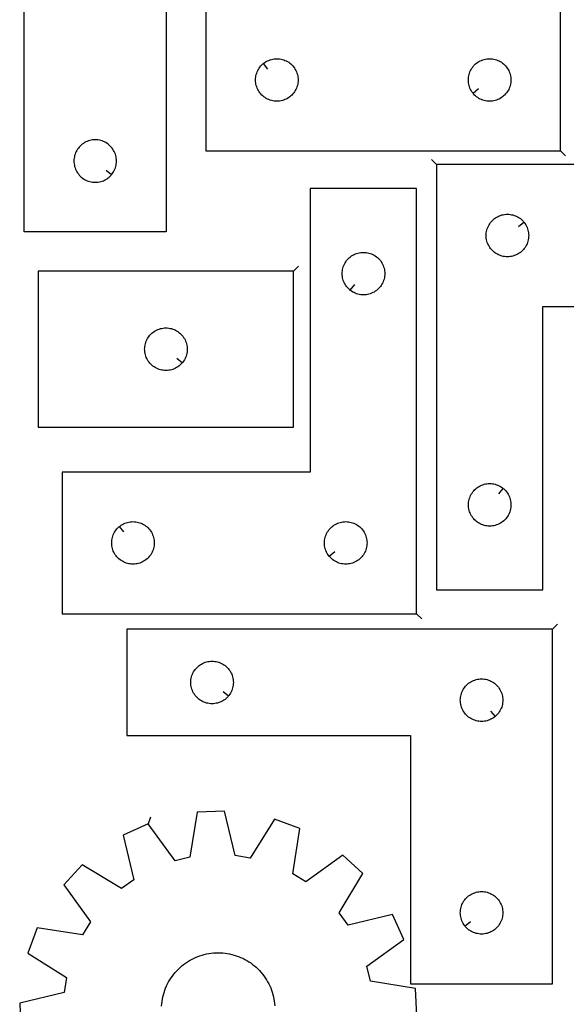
# Model space of a CAD drawing. Header units: millimetres. Extents: x 7 to 1243, y 7 to 1778.
# Tile 7 of 16: x 8 to 239, y 965 to 1382. Entities that reach past the tile are written whole.
import ezdxf

# ---------------------------------------------------------------- set-up
doc = ezdxf.new("R2010")
doc.units = ezdxf.units.MM
doc.layers.add('CUT', color=7, linetype='CONTINUOUS', true_color=0x000000)
doc.layers.add('LEADIN', color=1, linetype='CONTINUOUS', true_color=0xff0000)

msp = doc.modelspace()

# ---------------------------------------------------------------- linework, layer by layer
at = {"layer": 'CUT'}
for points in [[(237.053133, 1326.638086), (237.053133, 1506.638086), (192.053133, 1506.638086), (192.053133, 1386.638086), (87.053133, 1386.638086), (87.053133, 1326.638086)], [(10.222738, 1442.325292), (190.222738, 1442.325292), (190.222738, 1397.325292), (70.222738, 1397.325292), (70.222738, 1292.325292), (10.222738, 1292.325292)], [(111.346651, 1363.591455), (111.57428, 1363.778266), (112.053001, 1364.121313), (112.553133, 1364.432315), (113.072535, 1364.709941), (113.608982, 1364.953002), (114.160178, 1365.160457), (114.723762, 1365.331418), (115.29732, 1365.465154), (115.878398, 1365.56109), (116.464505, 1365.618816), (117.053133, 1365.638086), (117.641761, 1365.618816), (118.227869, 1365.56109), (118.808946, 1365.465154), (119.382505, 1365.331418), (119.946089, 1365.160457), (120.497284, 1364.953002), (121.033732, 1364.709941), (121.553133, 1364.432315), (122.053265, 1364.121313), (122.531986, 1363.778266), (122.987246, 1363.404644), (123.417094, 1363.002047), (123.819692, 1362.572198), (124.193313, 1362.116939), (124.53636, 1361.638218), (124.847362, 1361.138086), (125.124988, 1360.618684), (125.368049, 1360.082237), (125.575504, 1359.531041), (125.746466, 1358.967457), (125.880201, 1358.393899), (125.976137, 1357.812822), (126.033864, 1357.226714), (126.053133, 1356.638086), (126.033864, 1356.049458), (125.976137, 1355.46335), (125.880201, 1354.882273), (125.746466, 1354.308715), (125.575504, 1353.745131), (125.368049, 1353.193935), (125.124988, 1352.657488), (124.847362, 1352.138086), (124.53636, 1351.637954), (124.193313, 1351.159233), (123.819692, 1350.703974), (123.417094, 1350.274125), (122.987246, 1349.871528), (122.531986, 1349.497906), (122.053265, 1349.15486), (121.553133, 1348.843857), (121.033732, 1348.566231), (120.497284, 1348.32317), (119.946089, 1348.115715), (119.382505, 1347.944754), (118.808946, 1347.811018), (118.227869, 1347.715082), (117.641761, 1347.657356), (117.053133, 1347.638086), (116.464505, 1347.657356), (115.878398, 1347.715082), (115.29732, 1347.811018), (114.723762, 1347.944754), (114.160178, 1348.115715), (113.608982, 1348.32317), (113.072535, 1348.566231), (112.553133, 1348.843857), (112.053001, 1349.15486), (111.57428, 1349.497906), (111.119021, 1349.871528), (110.689172, 1350.274125), (110.286575, 1350.703974), (109.912953, 1351.159233), (109.569907, 1351.637954), (109.258905, 1352.138086), (108.981279, 1352.657488), (108.738218, 1353.193935), (108.530762, 1353.745131), (108.359801, 1354.308715), (108.226066, 1354.882273), (108.13013, 1355.46335), (108.072403, 1356.049458), (108.053133, 1356.638086), (108.072403, 1357.226714), (108.13013, 1357.812822), (108.226066, 1358.393899), (108.359801, 1358.967457), (108.530762, 1359.531041), (108.738218, 1360.082237), (108.981279, 1360.618684), (109.258905, 1361.138086), (109.569907, 1361.638218), (109.912953, 1362.116939), (110.286575, 1362.572198), (110.689172, 1363.002047), (111.119021, 1363.404644)], [(200.099764, 1350.931603), (199.912953, 1351.159233), (199.569907, 1351.637954), (199.258905, 1352.138086), (198.981279, 1352.657488), (198.738218, 1353.193935), (198.530762, 1353.745131), (198.359801, 1354.308715), (198.226066, 1354.882273), (198.13013, 1355.46335), (198.072403, 1356.049458), (198.053133, 1356.638086), (198.072403, 1357.226714), (198.13013, 1357.812822), (198.226066, 1358.393899), (198.359801, 1358.967457), (198.530762, 1359.531041), (198.738218, 1360.082237), (198.981279, 1360.618684), (199.258905, 1361.138086), (199.569907, 1361.638218), (199.912953, 1362.116939), (200.286575, 1362.572198), (200.689172, 1363.002047), (201.119021, 1363.404644), (201.57428, 1363.778266), (202.053001, 1364.121313), (202.553133, 1364.432315), (203.072535, 1364.709941), (203.608982, 1364.953002), (204.160178, 1365.160457), (204.723762, 1365.331418), (205.29732, 1365.465154), (205.878398, 1365.56109), (206.464505, 1365.618816), (207.053133, 1365.638086), (207.641761, 1365.618816), (208.227869, 1365.56109), (208.808946, 1365.465154), (209.382505, 1365.331418), (209.946089, 1365.160457), (210.497284, 1364.953002), (211.033732, 1364.709941), (211.553133, 1364.432315), (212.053265, 1364.121313), (212.531986, 1363.778266), (212.987246, 1363.404644), (213.417094, 1363.002047), (213.819692, 1362.572198), (214.193313, 1362.116939), (214.53636, 1361.638218), (214.847362, 1361.138086), (215.124988, 1360.618684), (215.368049, 1360.082237), (215.575504, 1359.531041), (215.746466, 1358.967457), (215.880201, 1358.393899), (215.976137, 1357.812822), (216.033864, 1357.226714), (216.053133, 1356.638086), (216.033864, 1356.049458), (215.976137, 1355.46335), (215.880201, 1354.882273), (215.746466, 1354.308715), (215.575504, 1353.745131), (215.368049, 1353.193935), (215.124988, 1352.657488), (214.847362, 1352.138086), (214.53636, 1351.637954), (214.193313, 1351.159233), (213.819692, 1350.703974), (213.417094, 1350.274125), (212.987246, 1349.871528), (212.531986, 1349.497906), (212.053265, 1349.15486), (211.553133, 1348.843857), (211.033732, 1348.566231), (210.497284, 1348.32317), (209.946089, 1348.115715), (209.382505, 1347.944754), (208.808946, 1347.811018), (208.227869, 1347.715082), (207.641761, 1347.657356), (207.053133, 1347.638086), (206.464505, 1347.657356), (205.878398, 1347.715082), (205.29732, 1347.811018), (204.723762, 1347.944754), (204.160178, 1348.115715), (203.608982, 1348.32317), (203.072535, 1348.566231), (202.553133, 1348.843857), (202.053001, 1349.15486), (201.57428, 1349.497906), (201.119021, 1349.871528), (200.689172, 1350.274125), (200.286575, 1350.703974)], [(47.176107, 1316.618809), (47.362918, 1316.846439), (47.705964, 1317.325159), (48.016967, 1317.825292), (48.294593, 1318.344693), (48.537654, 1318.881141), (48.745109, 1319.432336), (48.91607, 1319.99592), (49.049805, 1320.569479), (49.145742, 1321.150556), (49.203468, 1321.736663), (49.222738, 1322.325292), (49.203468, 1322.91392), (49.145742, 1323.500027), (49.049805, 1324.081104), (48.91607, 1324.654663), (48.745109, 1325.218247), (48.537654, 1325.769442), (48.294593, 1326.30589), (48.016967, 1326.825292), (47.705964, 1327.325424), (47.362918, 1327.804144), (46.989296, 1328.259404), (46.586699, 1328.689253), (46.15685, 1329.09185), (45.701591, 1329.465472), (45.22287, 1329.808518), (44.722738, 1330.11952), (44.203336, 1330.397146), (43.666889, 1330.640207), (43.115693, 1330.847663), (42.552109, 1331.018624), (41.978551, 1331.152359), (41.397474, 1331.248295), (40.811366, 1331.306022), (40.222738, 1331.325292), (39.63411, 1331.306022), (39.048002, 1331.248295), (38.466925, 1331.152359), (37.893367, 1331.018624), (37.329783, 1330.847663), (36.778587, 1330.640207), (36.24214, 1330.397146), (35.722738, 1330.11952), (35.222606, 1329.808518), (34.743885, 1329.465472), (34.288626, 1329.09185), (33.858777, 1328.689253), (33.45618, 1328.259404), (33.082558, 1327.804144), (32.739511, 1327.325424), (32.428509, 1326.825292), (32.150883, 1326.30589), (31.907822, 1325.769442), (31.700367, 1325.218247), (31.529405, 1324.654663), (31.39567, 1324.081104), (31.299734, 1323.500027), (31.242008, 1322.91392), (31.222738, 1322.325292), (31.242008, 1321.736663), (31.299734, 1321.150556), (31.39567, 1320.569479), (31.529405, 1319.99592), (31.700367, 1319.432336), (31.907822, 1318.881141), (32.150883, 1318.344693), (32.428509, 1317.825292), (32.739511, 1317.325159), (33.082558, 1316.846439), (33.45618, 1316.391179), (33.858777, 1315.96133), (34.288626, 1315.558733), (34.743885, 1315.185111), (35.222606, 1314.842065), (35.722738, 1314.531063), (36.24214, 1314.253437), (36.778587, 1314.010376), (37.329783, 1313.80292), (37.893367, 1313.631959), (38.466925, 1313.498224), (39.048002, 1313.402288), (39.63411, 1313.344561), (40.222738, 1313.325292), (40.811366, 1313.344561), (41.397474, 1313.402288), (41.978551, 1313.498224), (42.552109, 1313.631959), (43.115693, 1313.80292), (43.666889, 1314.010376), (44.203336, 1314.253437), (44.722738, 1314.531063), (45.22287, 1314.842065), (45.701591, 1315.185111), (46.15685, 1315.558733), (46.586699, 1315.96133), (46.989296, 1316.391179)], [(184.587605, 1320.792637), (184.587605, 1140.792637), (229.587605, 1140.792637), (229.587605, 1260.792637), (334.587605, 1260.792637), (334.587605, 1320.792637)], [(176.195834, 1130.67959), (176.195834, 1310.67959), (131.195834, 1310.67959), (131.195834, 1190.67959), (26.195834, 1190.67959), (26.195834, 1130.67959)], [(221.540974, 1296.49912), (221.727785, 1296.27149), (222.070831, 1295.79277), (222.381834, 1295.292637), (222.65946, 1294.773236), (222.902521, 1294.236788), (223.109976, 1293.685593), (223.280937, 1293.122009), (223.414673, 1292.54845), (223.510609, 1291.967373), (223.568335, 1291.381266), (223.587605, 1290.792637), (223.568335, 1290.204009), (223.510609, 1289.617902), (223.414673, 1289.036825), (223.280937, 1288.463266), (223.109976, 1287.899682), (222.902521, 1287.348487), (222.65946, 1286.812039), (222.381834, 1286.292637), (222.070831, 1285.792505), (221.727785, 1285.313785), (221.354163, 1284.858525), (220.951566, 1284.428676), (220.521717, 1284.026079), (220.066458, 1283.652457), (219.587737, 1283.309411), (219.087605, 1282.998409), (218.568203, 1282.720783), (218.031756, 1282.477722), (217.48056, 1282.270266), (216.916976, 1282.099305), (216.343418, 1281.96557), (215.762341, 1281.869634), (215.176233, 1281.811907), (214.587605, 1281.792637), (213.998977, 1281.811907), (213.412869, 1281.869634), (212.831792, 1281.96557), (212.258234, 1282.099305), (211.69465, 1282.270266), (211.143454, 1282.477722), (210.607007, 1282.720783), (210.087605, 1282.998409), (209.587473, 1283.309411), (209.108752, 1283.652457), (208.653493, 1284.026079), (208.223644, 1284.428676), (207.821047, 1284.858525), (207.447425, 1285.313785), (207.104378, 1285.792505), (206.793376, 1286.292637), (206.51575, 1286.812039), (206.272689, 1287.348487), (206.065234, 1287.899682), (205.894273, 1288.463266), (205.760537, 1289.036825), (205.664601, 1289.617902), (205.606875, 1290.204009), (205.587605, 1290.792637), (205.606875, 1291.381266), (205.664601, 1291.967373), (205.760537, 1292.54845), (205.894273, 1293.122009), (206.065234, 1293.685593), (206.272689, 1294.236788), (206.51575, 1294.773236), (206.793376, 1295.292637), (207.104378, 1295.79277), (207.447425, 1296.27149), (207.821047, 1296.72675), (208.223644, 1297.156598), (208.653493, 1297.559196), (209.108752, 1297.932818), (209.587473, 1298.275864), (210.087605, 1298.586866), (210.607007, 1298.864492), (211.143454, 1299.107553), (211.69465, 1299.315009), (212.258234, 1299.48597), (212.831792, 1299.619705), (213.412869, 1299.715641), (213.998977, 1299.773368), (214.587605, 1299.792637), (215.176233, 1299.773368), (215.762341, 1299.715641), (216.343418, 1299.619705), (216.916976, 1299.48597), (217.48056, 1299.315009), (218.031756, 1299.107553), (218.568203, 1298.864492), (219.087605, 1298.586866), (219.587737, 1298.275864), (220.066458, 1297.932818), (220.521717, 1297.559196), (220.951566, 1297.156598), (221.354163, 1296.72675)], [(147.989351, 1267.726221), (147.761721, 1267.913032), (147.331872, 1268.315629), (146.929275, 1268.745478), (146.555653, 1269.200737), (146.212607, 1269.679458), (145.901605, 1270.17959), (145.623979, 1270.698992), (145.380918, 1271.235439), (145.173462, 1271.786635), (145.002501, 1272.350219), (144.868766, 1272.923777), (144.77283, 1273.504854), (144.715103, 1274.090962), (144.695834, 1274.67959), (144.715103, 1275.268218), (144.77283, 1275.854326), (144.868766, 1276.435403), (145.002501, 1277.008961), (145.173462, 1277.572545), (145.380918, 1278.123741), (145.623979, 1278.660188), (145.901605, 1279.17959), (146.212607, 1279.679722), (146.555653, 1280.158443), (146.929275, 1280.613702), (147.331872, 1281.043551), (147.761721, 1281.446148), (148.216981, 1281.81977), (148.695701, 1282.162816), (149.195834, 1282.473819), (149.715235, 1282.751445), (150.251683, 1282.994506), (150.802878, 1283.201961), (151.366462, 1283.372922), (151.940021, 1283.506657), (152.521098, 1283.602594), (153.107205, 1283.66032), (153.695834, 1283.67959), (154.284462, 1283.66032), (154.870569, 1283.602594), (155.451646, 1283.506657), (156.025205, 1283.372922), (156.588789, 1283.201961), (157.139984, 1282.994506), (157.676432, 1282.751445), (158.195834, 1282.473819), (158.695966, 1282.162816), (159.174686, 1281.81977), (159.629946, 1281.446148), (160.059795, 1281.043551), (160.462392, 1280.613702), (160.836014, 1280.158443), (161.17906, 1279.679722), (161.490062, 1279.17959), (161.767688, 1278.660188), (162.010749, 1278.123741), (162.218205, 1277.572545), (162.389166, 1277.008961), (162.522901, 1276.435403), (162.618837, 1275.854326), (162.676564, 1275.268218), (162.695834, 1274.67959), (162.676564, 1274.090962), (162.618837, 1273.504854), (162.522901, 1272.923777), (162.389166, 1272.350219), (162.218205, 1271.786635), (162.010749, 1271.235439), (161.767688, 1270.698992), (161.490062, 1270.17959), (161.17906, 1269.679458), (160.836014, 1269.200737), (160.462392, 1268.745478), (160.059795, 1268.315629), (159.629946, 1267.913032), (159.174686, 1267.53941), (158.695966, 1267.196363), (158.195834, 1266.885361), (157.676432, 1266.607735), (157.139984, 1266.364674), (156.588789, 1266.157219), (156.025205, 1265.986257), (155.451646, 1265.852522), (154.870569, 1265.756586), (154.284462, 1265.69886), (153.695834, 1265.67959), (153.107205, 1265.69886), (152.521098, 1265.756586), (151.940021, 1265.852522), (151.366462, 1265.986257), (150.802878, 1266.157219), (150.251683, 1266.364674), (149.715235, 1266.607735), (149.195834, 1266.885361), (148.695701, 1267.196363), (148.216981, 1267.53941)], [(124.131078, 1275.676029), (16.131078, 1275.676029), (16.131078, 1209.676029), (124.131078, 1209.676029)], [(77.084447, 1236.969547), (76.897636, 1236.741917), (76.495039, 1236.312068), (76.06519, 1235.909471), (75.60993, 1235.535849), (75.13121, 1235.192803), (74.631078, 1234.881801), (74.111676, 1234.604175), (73.575228, 1234.361114), (73.024033, 1234.153658), (72.460449, 1233.982697), (71.88689, 1233.848962), (71.305813, 1233.753026), (70.719706, 1233.695299), (70.131078, 1233.676029), (69.542449, 1233.695299), (68.956342, 1233.753026), (68.375265, 1233.848962), (67.801706, 1233.982697), (67.238122, 1234.153658), (66.686927, 1234.361114), (66.150479, 1234.604175), (65.631078, 1234.881801), (65.130945, 1235.192803), (64.652225, 1235.535849), (64.196965, 1235.909471), (63.767117, 1236.312068), (63.364519, 1236.741917), (62.990898, 1237.197176), (62.647851, 1237.675897), (62.336849, 1238.176029), (62.059223, 1238.695431), (61.816162, 1239.231878), (61.608706, 1239.783074), (61.437745, 1240.346658), (61.30401, 1240.920216), (61.208074, 1241.501294), (61.150347, 1242.087401), (61.131078, 1242.676029), (61.150347, 1243.264658), (61.208074, 1243.850765), (61.30401, 1244.431842), (61.437745, 1245.005401), (61.608706, 1245.568985), (61.816162, 1246.12018), (62.059223, 1246.656628), (62.336849, 1247.176029), (62.647851, 1247.676161), (62.990898, 1248.154882), (63.364519, 1248.610142), (63.767117, 1249.03999), (64.196965, 1249.442588), (64.652225, 1249.816209), (65.130945, 1250.159256), (65.631078, 1250.470258), (66.150479, 1250.747884), (66.686927, 1250.990945), (67.238122, 1251.198401), (67.801706, 1251.369362), (68.375265, 1251.503097), (68.956342, 1251.599033), (69.542449, 1251.65676), (70.131078, 1251.676029), (70.719706, 1251.65676), (71.305813, 1251.599033), (71.88689, 1251.503097), (72.460449, 1251.369362), (73.024033, 1251.198401), (73.575228, 1250.990945), (74.111676, 1250.747884), (74.631078, 1250.470258), (75.13121, 1250.159256), (75.60993, 1249.816209), (76.06519, 1249.442588), (76.495039, 1249.03999), (76.897636, 1248.610142), (77.271258, 1248.154882), (77.614304, 1247.676161), (77.925306, 1247.176029), (78.202932, 1246.656628), (78.445993, 1246.12018), (78.653449, 1245.568985), (78.82441, 1245.005401), (78.958145, 1244.431842), (79.054081, 1243.850765), (79.111808, 1243.264658), (79.131078, 1242.676029), (79.111808, 1242.087401), (79.054081, 1241.501294), (78.958145, 1240.920216), (78.82441, 1240.346658), (78.653449, 1239.783074), (78.445993, 1239.231878), (78.202932, 1238.695431), (77.925306, 1238.176029), (77.614304, 1237.675897), (77.271258, 1237.197176)], [(212.794088, 1183.746007), (213.021717, 1183.559196), (213.451566, 1183.156598), (213.854163, 1182.72675), (214.227785, 1182.27149), (214.570831, 1181.79277), (214.881834, 1181.292637), (215.15946, 1180.773236), (215.402521, 1180.236788), (215.609976, 1179.685593), (215.780937, 1179.122009), (215.914673, 1178.54845), (216.010609, 1177.967373), (216.068335, 1177.381266), (216.087605, 1176.792637), (216.068335, 1176.204009), (216.010609, 1175.617902), (215.914673, 1175.036825), (215.780937, 1174.463266), (215.609976, 1173.899682), (215.402521, 1173.348487), (215.15946, 1172.812039), (214.881834, 1172.292637), (214.570831, 1171.792505), (214.227785, 1171.313785), (213.854163, 1170.858525), (213.451566, 1170.428676), (213.021717, 1170.026079), (212.566458, 1169.652457), (212.087737, 1169.309411), (211.587605, 1168.998409), (211.068203, 1168.720783), (210.531756, 1168.477722), (209.98056, 1168.270266), (209.416976, 1168.099305), (208.843418, 1167.96557), (208.262341, 1167.869634), (207.676233, 1167.811907), (207.087605, 1167.792637), (206.498977, 1167.811907), (205.912869, 1167.869634), (205.331792, 1167.96557), (204.758234, 1168.099305), (204.19465, 1168.270266), (203.643454, 1168.477722), (203.107007, 1168.720783), (202.587605, 1168.998409), (202.087473, 1169.309411), (201.608752, 1169.652457), (201.153493, 1170.026079), (200.723644, 1170.428676), (200.321047, 1170.858525), (199.947425, 1171.313785), (199.604378, 1171.792505), (199.293376, 1172.292637), (199.01575, 1172.812039), (198.772689, 1173.348487), (198.565234, 1173.899682), (198.394273, 1174.463266), (198.260537, 1175.036825), (198.164601, 1175.617902), (198.106875, 1176.204009), (198.087605, 1176.792637), (198.106875, 1177.381266), (198.164601, 1177.967373), (198.260537, 1178.54845), (198.394273, 1179.122009), (198.565234, 1179.685593), (198.772689, 1180.236788), (199.01575, 1180.773236), (199.293376, 1181.292637), (199.604378, 1181.79277), (199.947425, 1182.27149), (200.321047, 1182.72675), (200.723644, 1183.156598), (201.153493, 1183.559196), (201.608752, 1183.932818), (202.087473, 1184.275864), (202.587605, 1184.586866), (203.107007, 1184.864492), (203.643454, 1185.107553), (204.19465, 1185.315009), (204.758234, 1185.48597), (205.331792, 1185.619705), (205.912869, 1185.715641), (206.498977, 1185.773368), (207.087605, 1185.792637), (207.676233, 1185.773368), (208.262341, 1185.715641), (208.843418, 1185.619705), (209.416976, 1185.48597), (209.98056, 1185.315009), (210.531756, 1185.107553), (211.068203, 1184.864492), (211.587605, 1184.586866), (212.087737, 1184.275864), (212.566458, 1183.932818)], [(50.489351, 1167.632959), (50.716981, 1167.81977), (51.195701, 1168.162816), (51.695834, 1168.473819), (52.215235, 1168.751445), (52.751683, 1168.994506), (53.302878, 1169.201961), (53.866462, 1169.372922), (54.440021, 1169.506657), (55.021098, 1169.602594), (55.607205, 1169.66032), (56.195834, 1169.67959), (56.784462, 1169.66032), (57.370569, 1169.602594), (57.951646, 1169.506657), (58.525205, 1169.372922), (59.088789, 1169.201961), (59.639984, 1168.994506), (60.176432, 1168.751445), (60.695834, 1168.473819), (61.195966, 1168.162816), (61.674686, 1167.81977), (62.129946, 1167.446148), (62.559795, 1167.043551), (62.962392, 1166.613702), (63.336014, 1166.158443), (63.67906, 1165.679722), (63.990062, 1165.17959), (64.267688, 1164.660188), (64.510749, 1164.123741), (64.718205, 1163.572545), (64.889166, 1163.008961), (65.022901, 1162.435403), (65.118837, 1161.854326), (65.176564, 1161.268218), (65.195834, 1160.67959), (65.176564, 1160.090962), (65.118837, 1159.504854), (65.022901, 1158.923777), (64.889166, 1158.350219), (64.718205, 1157.786635), (64.510749, 1157.235439), (64.267688, 1156.698992), (63.990062, 1156.17959), (63.67906, 1155.679458), (63.336014, 1155.200737), (62.962392, 1154.745478), (62.559795, 1154.315629), (62.129946, 1153.913032), (61.674686, 1153.53941), (61.195966, 1153.196363), (60.695834, 1152.885361), (60.176432, 1152.607735), (59.639984, 1152.364674), (59.088789, 1152.157219), (58.525205, 1151.986257), (57.951646, 1151.852522), (57.370569, 1151.756586), (56.784462, 1151.69886), (56.195834, 1151.67959), (55.607205, 1151.69886), (55.021098, 1151.756586), (54.440021, 1151.852522), (53.866462, 1151.986257), (53.302878, 1152.157219), (52.751683, 1152.364674), (52.215235, 1152.607735), (51.695834, 1152.885361), (51.195701, 1153.196363), (50.716981, 1153.53941), (50.261721, 1153.913032), (49.831872, 1154.315629), (49.429275, 1154.745478), (49.055653, 1155.200737), (48.712607, 1155.679458), (48.401605, 1156.17959), (48.123979, 1156.698992), (47.880918, 1157.235439), (47.673462, 1157.786635), (47.502501, 1158.350219), (47.368766, 1158.923777), (47.27283, 1159.504854), (47.215103, 1160.090962), (47.195834, 1160.67959), (47.215103, 1161.268218), (47.27283, 1161.854326), (47.368766, 1162.435403), (47.502501, 1163.008961), (47.673462, 1163.572545), (47.880918, 1164.123741), (48.123979, 1164.660188), (48.401605, 1165.17959), (48.712607, 1165.679722), (49.055653, 1166.158443), (49.429275, 1166.613702), (49.831872, 1167.043551), (50.261721, 1167.446148)], [(139.242464, 1154.973107), (139.055653, 1155.200737), (138.712607, 1155.679458), (138.401605, 1156.17959), (138.123979, 1156.698992), (137.880918, 1157.235439), (137.673462, 1157.786635), (137.502501, 1158.350219), (137.368766, 1158.923777), (137.27283, 1159.504854), (137.215103, 1160.090962), (137.195834, 1160.67959), (137.215103, 1161.268218), (137.27283, 1161.854326), (137.368766, 1162.435403), (137.502501, 1163.008961), (137.673462, 1163.572545), (137.880918, 1164.123741), (138.123979, 1164.660188), (138.401605, 1165.17959), (138.712607, 1165.679722), (139.055653, 1166.158443), (139.429275, 1166.613702), (139.831872, 1167.043551), (140.261721, 1167.446148), (140.716981, 1167.81977), (141.195701, 1168.162816), (141.695834, 1168.473819), (142.215235, 1168.751445), (142.751683, 1168.994506), (143.302878, 1169.201961), (143.866462, 1169.372922), (144.440021, 1169.506657), (145.021098, 1169.602594), (145.607205, 1169.66032), (146.195834, 1169.67959), (146.784462, 1169.66032), (147.370569, 1169.602594), (147.951646, 1169.506657), (148.525205, 1169.372922), (149.088789, 1169.201961), (149.639984, 1168.994506), (150.176432, 1168.751445), (150.695834, 1168.473819), (151.195966, 1168.162816), (151.674686, 1167.81977), (152.129946, 1167.446148), (152.559795, 1167.043551), (152.962392, 1166.613702), (153.336014, 1166.158443), (153.67906, 1165.679722), (153.990062, 1165.17959), (154.267688, 1164.660188), (154.510749, 1164.123741), (154.718205, 1163.572545), (154.889166, 1163.008961), (155.022901, 1162.435403), (155.118837, 1161.854326), (155.176564, 1161.268218), (155.195834, 1160.67959), (155.176564, 1160.090962), (155.118837, 1159.504854), (155.022901, 1158.923777), (154.889166, 1158.350219), (154.718205, 1157.786635), (154.510749, 1157.235439), (154.267688, 1156.698992), (153.990062, 1156.17959), (153.67906, 1155.679458), (153.336014, 1155.200737), (152.962392, 1154.745478), (152.559795, 1154.315629), (152.129946, 1153.913032), (151.674686, 1153.53941), (151.195966, 1153.196363), (150.695834, 1152.885361), (150.176432, 1152.607735), (149.639984, 1152.364674), (149.088789, 1152.157219), (148.525205, 1151.986257), (147.951646, 1151.852522), (147.370569, 1151.756586), (146.784462, 1151.69886), (146.195834, 1151.67959), (145.607205, 1151.69886), (145.021098, 1151.756586), (144.440021, 1151.852522), (143.866462, 1151.986257), (143.302878, 1152.157219), (142.751683, 1152.364674), (142.215235, 1152.607735), (141.695834, 1152.885361), (141.195701, 1153.196363), (140.716981, 1153.53941), (140.261721, 1153.913032), (139.831872, 1154.315629), (139.429275, 1154.745478)], [(233.648899, 1124.107277), (53.648899, 1124.107277), (53.648899, 1079.107277), (173.648899, 1079.107277), (173.648899, 974.107277), (233.648899, 974.107277)], [(96.602268, 1095.900795), (96.415457, 1095.673165), (96.01286, 1095.243316), (95.583011, 1094.840719), (95.127752, 1094.467097), (94.649031, 1094.124051), (94.148899, 1093.813049), (93.629497, 1093.535423), (93.09305, 1093.292362), (92.541854, 1093.084906), (91.97827, 1092.913945), (91.404712, 1092.78021), (90.823635, 1092.684274), (90.237527, 1092.626547), (89.648899, 1092.607277), (89.060271, 1092.626547), (88.474163, 1092.684274), (87.893086, 1092.78021), (87.319527, 1092.913945), (86.755944, 1093.084906), (86.204748, 1093.292362), (85.668301, 1093.535423), (85.148899, 1093.813049), (84.648767, 1094.124051), (84.170046, 1094.467097), (83.714787, 1094.840719), (83.284938, 1095.243316), (82.882341, 1095.673165), (82.508719, 1096.128425), (82.165672, 1096.607145), (81.85467, 1097.107277), (81.577044, 1097.626679), (81.333983, 1098.163127), (81.126528, 1098.714322), (80.955566, 1099.277906), (80.821831, 1099.851465), (80.725895, 1100.432542), (80.668169, 1101.018649), (80.648899, 1101.607277), (80.668169, 1102.195906), (80.725895, 1102.782013), (80.821831, 1103.36309), (80.955566, 1103.936649), (81.126528, 1104.500233), (81.333983, 1105.051428), (81.577044, 1105.587876), (81.85467, 1106.107277), (82.165672, 1106.60741), (82.508719, 1107.08613), (82.882341, 1107.54139), (83.284938, 1107.971239), (83.714787, 1108.373836), (84.170046, 1108.747458), (84.648767, 1109.090504), (85.148899, 1109.401506), (85.668301, 1109.679132), (86.204748, 1109.922193), (86.755944, 1110.129649), (87.319527, 1110.30061), (87.893086, 1110.434345), (88.474163, 1110.530281), (89.060271, 1110.588008), (89.648899, 1110.607277), (90.237527, 1110.588008), (90.823635, 1110.530281), (91.404712, 1110.434345), (91.97827, 1110.30061), (92.541854, 1110.129649), (93.09305, 1109.922193), (93.629497, 1109.679132), (94.148899, 1109.401506), (94.649031, 1109.090504), (95.127752, 1108.747458), (95.583011, 1108.373836), (96.01286, 1107.971239), (96.415457, 1107.54139), (96.789079, 1107.08613), (97.132125, 1106.60741), (97.443128, 1106.107277), (97.720754, 1105.587876), (97.963815, 1105.051428), (98.17127, 1104.500233), (98.342231, 1103.936649), (98.475966, 1103.36309), (98.571903, 1102.782013), (98.629629, 1102.195906), (98.648899, 1101.607277), (98.629629, 1101.018649), (98.571903, 1100.432542), (98.475966, 1099.851465), (98.342231, 1099.277906), (98.17127, 1098.714322), (97.963815, 1098.163127), (97.720754, 1097.626679), (97.443128, 1097.107277), (97.132125, 1096.607145), (96.789079, 1096.128425)], [(209.355381, 1087.153908), (209.127752, 1086.967097), (208.649031, 1086.624051), (208.148899, 1086.313049), (207.629497, 1086.035423), (207.09305, 1085.792362), (206.541854, 1085.584906), (205.97827, 1085.413945), (205.404712, 1085.28021), (204.823635, 1085.184274), (204.237527, 1085.126547), (203.648899, 1085.107277), (203.060271, 1085.126547), (202.474163, 1085.184274), (201.893086, 1085.28021), (201.319527, 1085.413945), (200.755944, 1085.584906), (200.204748, 1085.792362), (199.668301, 1086.035423), (199.148899, 1086.313049), (198.648767, 1086.624051), (198.170046, 1086.967097), (197.714787, 1087.340719), (197.284938, 1087.743316), (196.882341, 1088.173165), (196.508719, 1088.628425), (196.165672, 1089.107145), (195.85467, 1089.607277), (195.577044, 1090.126679), (195.333983, 1090.663127), (195.126528, 1091.214322), (194.955566, 1091.777906), (194.821831, 1092.351465), (194.725895, 1092.932542), (194.668169, 1093.518649), (194.648899, 1094.107277), (194.668169, 1094.695906), (194.725895, 1095.282013), (194.821831, 1095.86309), (194.955566, 1096.436649), (195.126528, 1097.000233), (195.333983, 1097.551428), (195.577044, 1098.087876), (195.85467, 1098.607277), (196.165672, 1099.10741), (196.508719, 1099.58613), (196.882341, 1100.04139), (197.284938, 1100.471239), (197.714787, 1100.873836), (198.170046, 1101.247458), (198.648767, 1101.590504), (199.148899, 1101.901506), (199.668301, 1102.179132), (200.204748, 1102.422193), (200.755944, 1102.629649), (201.319527, 1102.80061), (201.893086, 1102.934345), (202.474163, 1103.030281), (203.060271, 1103.088008), (203.648899, 1103.107277), (204.237527, 1103.088008), (204.823635, 1103.030281), (205.404712, 1102.934345), (205.97827, 1102.80061), (206.541854, 1102.629649), (207.09305, 1102.422193), (207.629497, 1102.179132), (208.148899, 1101.901506), (208.649031, 1101.590504), (209.127752, 1101.247458), (209.583011, 1100.873836), (210.01286, 1100.471239), (210.415457, 1100.04139), (210.789079, 1099.58613), (211.132125, 1099.10741), (211.443128, 1098.607277), (211.720754, 1098.087876), (211.963815, 1097.551428), (212.17127, 1097.000233), (212.342231, 1096.436649), (212.475966, 1095.86309), (212.571903, 1095.282013), (212.629629, 1094.695906), (212.648899, 1094.107277), (212.629629, 1093.518649), (212.571903, 1092.932542), (212.475966, 1092.351465), (212.342231, 1091.777906), (212.17127, 1091.214322), (211.963815, 1090.663127), (211.720754, 1090.126679), (211.443128, 1089.607277), (211.132125, 1089.107145), (210.789079, 1088.628425), (210.415457, 1088.173165), (210.01286, 1087.743316), (209.583011, 1087.340719)], [(196.69553, 998.400795), (196.508719, 998.628425), (196.165672, 999.107145), (195.85467, 999.607277), (195.577044, 1000.126679), (195.333983, 1000.663127), (195.126528, 1001.214322), (194.955566, 1001.777906), (194.821831, 1002.351465), (194.725895, 1002.932542), (194.668169, 1003.518649), (194.648899, 1004.107277), (194.668169, 1004.695906), (194.725895, 1005.282013), (194.821831, 1005.86309), (194.955566, 1006.436649), (195.126528, 1007.000233), (195.333983, 1007.551428), (195.577044, 1008.087876), (195.85467, 1008.607277), (196.165672, 1009.10741), (196.508719, 1009.58613), (196.882341, 1010.04139), (197.284938, 1010.471239), (197.714787, 1010.873836), (198.170046, 1011.247458), (198.648767, 1011.590504), (199.148899, 1011.901506), (199.668301, 1012.179132), (200.204748, 1012.422193), (200.755944, 1012.629649), (201.319527, 1012.80061), (201.893086, 1012.934345), (202.474163, 1013.030281), (203.060271, 1013.088008), (203.648899, 1013.107277), (204.237527, 1013.088008), (204.823635, 1013.030281), (205.404712, 1012.934345), (205.97827, 1012.80061), (206.541854, 1012.629649), (207.09305, 1012.422193), (207.629497, 1012.179132), (208.148899, 1011.901506), (208.649031, 1011.590504), (209.127752, 1011.247458), (209.583011, 1010.873836), (210.01286, 1010.471239), (210.415457, 1010.04139), (210.789079, 1009.58613), (211.132125, 1009.10741), (211.443128, 1008.607277), (211.720754, 1008.087876), (211.963815, 1007.551428), (212.17127, 1007.000233), (212.342231, 1006.436649), (212.475966, 1005.86309), (212.571903, 1005.282013), (212.629629, 1004.695906), (212.648899, 1004.107277), (212.629629, 1003.518649), (212.571903, 1002.932542), (212.475966, 1002.351465), (212.342231, 1001.777906), (212.17127, 1001.214322), (211.963815, 1000.663127), (211.720754, 1000.126679), (211.443128, 999.607277), (211.132125, 999.107145), (210.789079, 998.628425), (210.415457, 998.173165), (210.01286, 997.743316), (209.583011, 997.340719), (209.127752, 996.967097), (208.649031, 996.624051), (208.148899, 996.313049), (207.629497, 996.035423), (207.09305, 995.792362), (206.541854, 995.584906), (205.97827, 995.413945), (205.404712, 995.28021), (204.823635, 995.184274), (204.237527, 995.126547), (203.648899, 995.107277), (203.060271, 995.126547), (202.474163, 995.184274), (201.893086, 995.28021), (201.319527, 995.413945), (200.755944, 995.584906), (200.204748, 995.792362), (199.668301, 996.035423), (199.148899, 996.313049), (198.648767, 996.624051), (198.170046, 996.967097), (197.714787, 997.340719), (197.284938, 997.743316), (196.882341, 998.173165)]]:
    msp.add_lwpolyline(points, close=True, dxfattribs=at)
for points in [[(176.196748, 960.538233), (175.769496, 972.066586), (156.649223, 975.206258), (155.16213, 981.461755), (170.823981, 992.870035), (166.017542, 1003.357342), (147.151212, 998.941009), (143.383442, 1004.151249), (153.487346, 1020.684656), (145.033457, 1028.53432), (129.293298, 1017.234328), (123.81846, 1020.606099), (126.82619, 1039.747572), (116.011878, 1043.764553), (105.794187, 1027.301224), (99.445776, 1028.321204), (94.899431, 1047.156627), (83.371078, 1046.729376), (80.231405, 1027.609102), (73.975908, 1026.122009), (62.567629, 1041.78386), (52.080321, 1036.977422), (56.496655, 1018.111091), (51.286415, 1014.343322), (34.753008, 1024.447226), (26.903344, 1015.993337), (38.203335, 1000.253178), (34.831565, 994.77834), (15.690092, 997.786069), (11.673111, 986.971758), (28.13644, 976.754067), (27.11646, 970.405655), (8.281036, 965.85931), (8.708288, 954.330957)], [(68.280962, 964.619181), (68.358836, 965.595209), (68.476456, 966.567248), (68.633627, 967.533681), (68.830086, 968.492899), (69.065507, 969.443305), (69.339497, 970.383318), (69.651601, 971.311373), (70.0013, 972.225926), (70.388011, 973.125453), (70.811091, 974.008459), (71.269835, 974.873472), (71.76348, 975.719055), (72.291204, 976.543799), (72.852129, 977.346331), (73.445322, 978.125316), (74.069795, 978.879457), (74.724508, 979.6075), (75.408372, 980.308231), (76.120249, 980.980486), (76.858954, 981.623144), (77.623258, 982.235138), (78.411887, 982.815447), (79.22353, 983.363106), (80.056836, 983.877203), (80.910418, 984.356883), (81.782855, 984.801348), (82.672695, 985.209857), (83.578458, 985.581731), (84.498634, 985.916351), (85.431693, 986.213159), (86.376083, 986.471663), (87.33023, 986.691431), (88.292547, 986.872098), (89.261433, 987.013363), (90.235274, 987.11499), (91.212451, 987.176812), (92.191335, 987.198725), (93.170299, 987.180692), (94.147712, 987.122743), (95.121949, 987.024975), (96.091387, 986.887551), (97.054412, 986.7107), (98.009423, 986.494715), (98.95483, 986.239956), (99.889058, 985.946848), (100.810553, 985.615877), (101.717782, 985.247596), (102.609234, 984.842616), (103.483426, 984.401613), (104.338902, 983.925319), (105.174239, 983.414528), (105.988046, 982.87009), (106.778969, 982.292911), (107.545692, 981.683952), (108.286938, 981.044226), (109.001474, 980.374797), (109.68811, 979.676782), (110.345703, 978.95134), (110.97316, 978.199679), (111.569435, 977.423051), (112.133536, 976.622748), (112.664525, 975.800102), (113.161517, 974.956483), (113.623686, 974.093294), (114.050261, 973.211972), (114.440534, 972.313984), (114.793854, 971.400825), (115.109634, 970.474014), (115.387348, 969.535094), (115.626534, 968.585628), (115.826793, 967.627197), (115.987792, 966.661394), (116.109264, 965.689828), (116.191005, 964.714117)]]:
    msp.add_lwpolyline(points, dxfattribs=at)
at = {"layer": 'LEADIN'}
for p, q in [((113.249831, 1361.272424), (111.346651, 1363.591455)), ((202.418796, 1352.834783), (200.099764, 1350.931603)), ((239.174454, 1324.516766), (237.053133, 1326.638086)), ((182.466285, 1322.913958), (184.587605, 1320.792637)), ((44.857076, 1318.521989), (47.176107, 1316.618809)), ((219.221943, 1294.59594), (221.540974, 1296.49912)), ((126.252398, 1277.79735), (124.131078, 1275.676029)), ((149.892531, 1270.045252), (147.989351, 1267.726221)), ((74.765415, 1238.872727), (77.084447, 1236.969547)), ((210.890908, 1181.426975), (212.794088, 1183.746007)), ((52.392531, 1165.313928), (50.489351, 1167.632959)), ((141.561496, 1156.876287), (139.242464, 1154.973107)), ((178.317154, 1128.55827), (176.195834, 1130.67959)), ((235.770219, 1126.228598), (233.648899, 1124.107277)), ((94.283237, 1097.803975), (96.602268, 1095.900795)), ((207.452202, 1089.47294), (209.355381, 1087.153908)), ((63.612243, 1044.596116), (62.567629, 1041.78386)), ((199.014561, 1000.303975), (196.69553, 998.400795))]:
    msp.add_line(p, q, dxfattribs=at)

doc.saveas('drawing.dxf')
